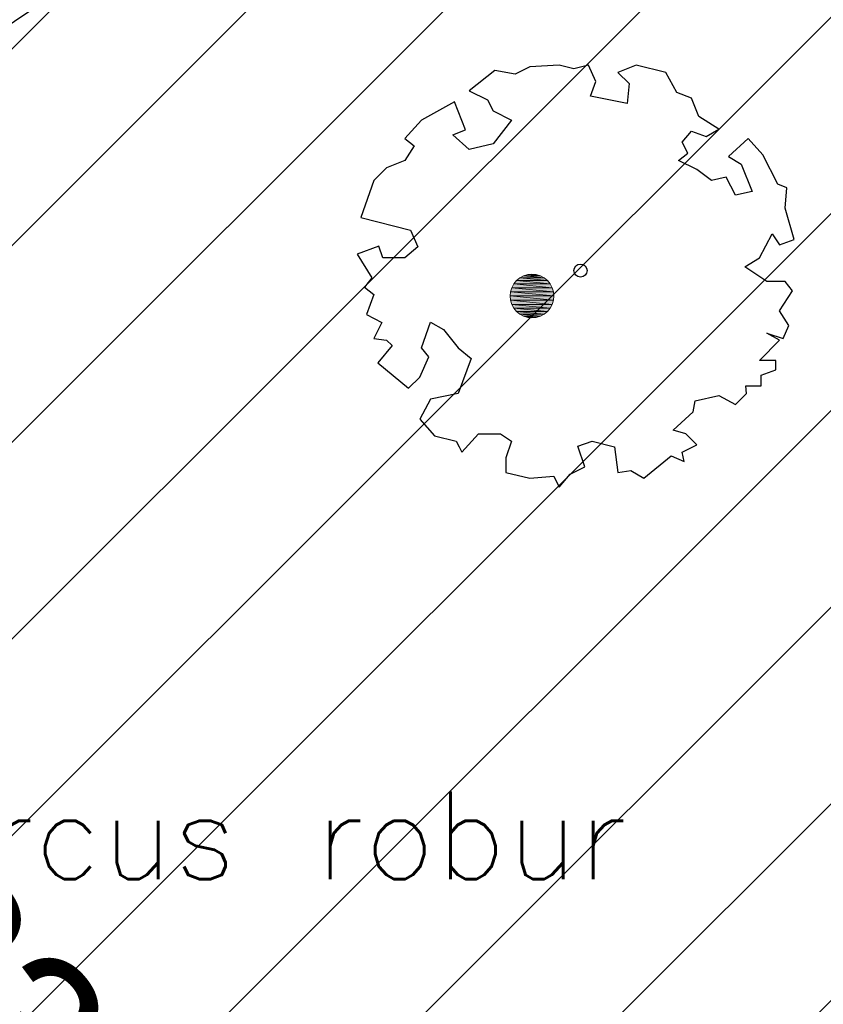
# Model space of a CAD drawing. Header units: metres. Extents: x 102764 to 106916, y 385369 to 392749.
# Tile 37 of 77: x 102882 to 102891, y 385488 to 385500. Entities that reach past the tile are written whole.
import ezdxf
from ezdxf.enums import TextEntityAlignment as Align

# ---------------------------------------------------------------- set-up
doc = ezdxf.new("R2010")
doc.units = ezdxf.units.M
for name, color, linetype, lineweight in [('0-BEPLANTING', 14, 'Continuous', 30), ('0-GRAS OM SPORTVELDEN', 2, 'Continuous', 30), ('0-GRAS SPORTVELDEN', 3, 'Continuous', 30), ('B-WE-GR-BOOM-S', 90, 'Continuous', 30), ('Bomen', 84, 'Continuous', 0), ('Boomsoort', 10, 'Continuous', 0)]:
    doc.layers.add(name, color=color, linetype=linetype, lineweight=lineweight)
doc.styles.add('ISO 1 1000 T2 5 0', font='font_iso.shx', dxfattribs={"height": 2.5})
doc.styles.add('NLCS-ISO-M200-T25', font='NLCS-ISO.ttf', dxfattribs={"height": 0.5})
doc.styles.add('Style-txt', font='txt.shx')
pattern_1 = [(45, (0, 0), (-1.122532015, 1.122532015), [])]

# ---------------------------------------------------------------- blocks, each defined once
blk = doc.blocks.new('SGR-BOOM_06')
at = {"linetype": 'Continuous', "flags": 128}
blk.add_lwpolyline([(2.698, 3.52), (2.53, 3.939), (2.197, 4.064), (1.945, 4.524), (1.273, 4.692), (0.855, 4.524), (1.108, 4.273), (1.064, 3.812), (0.228, 3.98), (0.352, 4.315), (0.184, 4.692), (-0.15, 4.609), (-0.486, 4.692), (-1.155, 4.65), (-1.491, 4.483), (-1.952, 4.565), (-2.539, 4.105), (-2.12, 3.896), (-1.994, 3.644), (-1.575, 3.435), (-1.994, 2.89), (-2.539, 2.766), (-2.915, 3.099), (-2.62, 3.217), (-2.873, 3.855), (-3.628, 3.435), (-4.004, 3.016), (-3.794, 2.848), (-4.004, 2.514), (-4.425, 2.346), (-4.717, 2.054), (-5.01, 1.214), (-3.88, 0.921), (-3.712, 0.544), (-4.004, 0.293), (-4.507, 0.293), (-4.602, 0.556), (-5.093, 0.376), (-4.758, -0.168), (-4.925, -0.377), (-4.717, -0.545), (-4.884, -1.006), (-4.532, -1.182), (-4.717, -1.551), (-4.424, -1.592), (-4.293, -1.707), (-4.619, -2.107), (-3.921, -2.682), (-3.668, -2.431), (-3.46, -1.97), (-3.627, -1.761), (-3.419, -1.174), (-3.124, -1.342), (-2.788, -1.761), (-2.496, -2.01), (-2.788, -2.808), (-3.419, -2.932), (-3.668, -3.394), (-3.333, -3.771), (-2.832, -3.897), (-2.769, -4.022), (-2.706, -4.148), (-2.328, -3.729), (-1.826, -3.729), (-1.575, -3.897), (-1.699, -4.273), (-1.699, -4.609), (-1.154, -4.736), (-0.61, -4.692), (-0.486, -4.945), (-0.233, -4.65), (0.101, -4.483), (-0.059, -4.007), (0.269, -3.896), (0.773, -4.023), (0.856, -4.609), (1.149, -4.565), (1.442, -4.736), (2.071, -4.232), (2.365, -4.356), (2.322, -4.147), (2.657, -3.98), (2.406, -3.728), (2.113, -3.644), (2.574, -3.226), (2.615, -2.975), (3.16, -2.848), (3.538, -3.058), (3.787, -2.807), (3.77, -2.633), (4.123, -2.633), (4.123, -2.387), (4.459, -2.263), (4.459, -2.054), (4.082, -2.054), (4.543, -1.591), (4.25, -1.425), (4.627, -1.55), (4.752, -1.257), (4.543, -0.921), (4.835, -0.461), (4.668, -0.252), (4.25, -0.252), (3.746, 0.085), (4.082, 0.294), (4.375, 0.838), (4.543, 0.589), (4.876, 0.713), (4.667, 1.425), (4.711, 1.886), (4.5, 1.97), (4.164, 2.64), (3.828, 3.013), (3.374, 2.604), (3.663, 2.431), (3.914, 1.802), (3.537, 1.718), (3.327, 2.136), (2.991, 2.054), (2.657, 2.305), (2.238, 2.514), (2.447, 2.682), (2.321, 2.932), (2.53, 3.184), (2.866, 3.059), (3.159, 3.227)], close=True, dxfattribs=at)
blk.add_circle((0, 0), 0.15)
at = {"style": 'NLCS-ISO-M200-T25'}
blk.add_attdef('TYPE', (0, 0), '', height=1.8, dxfattribs=at)
blk = doc.blocks.new('MPOLYGON_10')
at = {"layer": 'Bomen', "flags": 128}
for points in [[(102887.571, 385496.785), (102887.528, 385496.762), (102887.806, 385496.762)], [(102887.618, 385496.799), (102887.571, 385496.785), (102887.763, 385496.785)], [(102887.571, 385496.785), (102887.763, 385496.785), (102887.806, 385496.762)], [(102887.667, 385496.804), (102887.618, 385496.799), (102887.716, 385496.799)], [(102887.618, 385496.799), (102887.716, 385496.799), (102887.763, 385496.785)], [(102887.459, 385496.693), (102887.436, 385496.649), (102887.898, 385496.649)], [(102887.49, 385496.73), (102887.459, 385496.693), (102887.875, 385496.693)], [(102887.459, 385496.693), (102887.875, 385496.693), (102887.898, 385496.649)], [(102887.528, 385496.762), (102887.49, 385496.73), (102887.844, 385496.73)], [(102887.49, 385496.73), (102887.844, 385496.73), (102887.875, 385496.693)], [(102887.528, 385496.762), (102887.806, 385496.762), (102887.844, 385496.73)], [(102887.422, 385496.602), (102887.417, 385496.554), (102887.917, 385496.554)], [(102887.417, 385496.554), (102887.422, 385496.505), (102887.912, 385496.505)], [(102887.417, 385496.554), (102887.917, 385496.554), (102887.912, 385496.505)], [(102887.436, 385496.649), (102887.422, 385496.602), (102887.912, 385496.602)], [(102887.422, 385496.602), (102887.912, 385496.602), (102887.917, 385496.554)], [(102887.436, 385496.649), (102887.898, 385496.649), (102887.912, 385496.602)], [(102887.422, 385496.505), (102887.436, 385496.458), (102887.898, 385496.458)], [(102887.422, 385496.505), (102887.912, 385496.505), (102887.898, 385496.458)], [(102887.436, 385496.458), (102887.459, 385496.415), (102887.875, 385496.415)], [(102887.436, 385496.458), (102887.898, 385496.458), (102887.875, 385496.415)], [(102887.459, 385496.415), (102887.49, 385496.377), (102887.844, 385496.377)], [(102887.459, 385496.415), (102887.875, 385496.415), (102887.844, 385496.377)], [(102887.49, 385496.377), (102887.528, 385496.346), (102887.806, 385496.346)], [(102887.49, 385496.377), (102887.844, 385496.377), (102887.806, 385496.346)], [(102887.528, 385496.346), (102887.571, 385496.323), (102887.763, 385496.323)], [(102887.528, 385496.346), (102887.806, 385496.346), (102887.763, 385496.323)], [(102887.571, 385496.323), (102887.618, 385496.308), (102887.716, 385496.308)], [(102887.571, 385496.323), (102887.763, 385496.323), (102887.716, 385496.308)], [(102887.618, 385496.308), (102887.716, 385496.308), (102887.667, 385496.304)]]:
    blk.add_lwpolyline(points, close=True, dxfattribs=at)
at = {"layer": 'Bomen', "color": 74, "true_color": 0x55aa00, "flags": 128}
for points in [[(102887.528, 385496.762), (102887.571, 385496.785)], [(102887.571, 385496.785), (102887.618, 385496.799)], [(102887.618, 385496.799), (102887.667, 385496.804)], [(102887.667, 385496.804), (102887.716, 385496.799)], [(102887.716, 385496.799), (102887.763, 385496.785)], [(102887.763, 385496.785), (102887.806, 385496.762)], [(102887.436, 385496.649), (102887.459, 385496.693)], [(102887.459, 385496.693), (102887.49, 385496.73)], [(102887.49, 385496.73), (102887.528, 385496.762)], [(102887.806, 385496.762), (102887.844, 385496.73)], [(102887.844, 385496.73), (102887.875, 385496.693)], [(102887.875, 385496.693), (102887.898, 385496.649)], [(102887.417, 385496.554), (102887.422, 385496.602)], [(102887.422, 385496.505), (102887.417, 385496.554)], [(102887.422, 385496.602), (102887.436, 385496.649)], [(102887.898, 385496.649), (102887.912, 385496.602)], [(102887.912, 385496.602), (102887.917, 385496.554)], [(102887.917, 385496.554), (102887.912, 385496.505)], [(102887.436, 385496.458), (102887.422, 385496.505)], [(102887.459, 385496.415), (102887.436, 385496.458)], [(102887.898, 385496.458), (102887.875, 385496.415)], [(102887.912, 385496.505), (102887.898, 385496.458)], [(102887.49, 385496.377), (102887.459, 385496.415)], [(102887.528, 385496.346), (102887.49, 385496.377)], [(102887.571, 385496.323), (102887.528, 385496.346)], [(102887.618, 385496.308), (102887.571, 385496.323)], [(102887.763, 385496.323), (102887.716, 385496.308)], [(102887.806, 385496.346), (102887.763, 385496.323)], [(102887.844, 385496.377), (102887.806, 385496.346)], [(102887.875, 385496.415), (102887.844, 385496.377)], [(102887.667, 385496.304), (102887.618, 385496.308)], [(102887.716, 385496.308), (102887.667, 385496.304)]]:
    blk.add_lwpolyline(points, dxfattribs=at)
at = {"layer": 'Bomen'}
for points in [[(102887.571, 385496.785), (102887.528, 385496.762), (102887.806, 385496.762)], [(102887.618, 385496.799), (102887.571, 385496.785), (102887.763, 385496.785)], [(102887.571, 385496.785), (102887.763, 385496.785), (102887.806, 385496.762)], [(102887.667, 385496.804), (102887.618, 385496.799), (102887.716, 385496.799)], [(102887.618, 385496.799), (102887.716, 385496.799), (102887.763, 385496.785)], [(102887.459, 385496.693), (102887.436, 385496.649), (102887.898, 385496.649)], [(102887.49, 385496.73), (102887.459, 385496.693), (102887.875, 385496.693)], [(102887.459, 385496.693), (102887.875, 385496.693), (102887.898, 385496.649)], [(102887.528, 385496.762), (102887.49, 385496.73), (102887.844, 385496.73)], [(102887.49, 385496.73), (102887.844, 385496.73), (102887.875, 385496.693)], [(102887.528, 385496.762), (102887.806, 385496.762), (102887.844, 385496.73)], [(102887.422, 385496.602), (102887.417, 385496.554), (102887.917, 385496.554)], [(102887.436, 385496.649), (102887.422, 385496.602), (102887.912, 385496.602)], [(102887.422, 385496.602), (102887.912, 385496.602), (102887.917, 385496.554)], [(102887.436, 385496.649), (102887.898, 385496.649), (102887.912, 385496.602)]]:
    blk.add_solid(points, dxfattribs=at)
at = {"layer": 'Bomen', "extrusion": (0, 0, -1)}
for points in [[(-102887.417, 385496.554), (-102887.422, 385496.505), (-102887.912, 385496.505)], [(-102887.417, 385496.554), (-102887.917, 385496.554), (-102887.912, 385496.505)], [(-102887.422, 385496.505), (-102887.436, 385496.458), (-102887.898, 385496.458)], [(-102887.422, 385496.505), (-102887.912, 385496.505), (-102887.898, 385496.458)], [(-102887.436, 385496.458), (-102887.459, 385496.415), (-102887.875, 385496.415)], [(-102887.436, 385496.458), (-102887.898, 385496.458), (-102887.875, 385496.415)], [(-102887.459, 385496.415), (-102887.49, 385496.377), (-102887.844, 385496.377)], [(-102887.459, 385496.415), (-102887.875, 385496.415), (-102887.844, 385496.377)], [(-102887.49, 385496.377), (-102887.528, 385496.346), (-102887.806, 385496.346)], [(-102887.49, 385496.377), (-102887.844, 385496.377), (-102887.806, 385496.346)], [(-102887.528, 385496.346), (-102887.571, 385496.323), (-102887.763, 385496.323)], [(-102887.528, 385496.346), (-102887.806, 385496.346), (-102887.763, 385496.323)], [(-102887.571, 385496.323), (-102887.618, 385496.308), (-102887.716, 385496.308)], [(-102887.571, 385496.323), (-102887.763, 385496.323), (-102887.716, 385496.308)], [(-102887.618, 385496.308), (-102887.716, 385496.308), (-102887.667, 385496.304)]]:
    blk.add_solid(points, dxfattribs=at)

msp = doc.modelspace()

# ---------------------------------------------------------------- hatches: boundary and pattern name
at = {"layer": '0-BEPLANTING', "ltscale": 0.2}
h = msp.add_hatch(dxfattribs=at)
h.set_pattern_fill('ANSI31', color=256, scale=0.1, pattern_type=2)
h.set_pattern_definition(pattern_1)
h.paths.add_polyline_path([(102971.283, 385460.805), (102993.601, 385480.816), (102986.496, 385488.744, -0.618857), (102986.194, 385489.081), (102978.744, 385497.394), (102977.372, 385497.48), (102977.122, 385496.261), (102977.122, 385494.758), (102979.568, 385491.432), (102987.085, 385482.054), (102987.24, 385480.371), (102986.067, 385479.157), (102973.776, 385468.073), (102968.5, 385463.364), (102967.187, 385462.84), (102965.912, 385463.906), (102955.765, 385474.446), (102944.945, 385487.085), (102937.676, 385495.522), (102935.936, 385494.999), (102935.333, 385493.935), (102935.309, 385493.196), (102951.863, 385473.45), (102951.229, 385472.387), (102961.232, 385460.655), (102965.418, 385455.643), (102966.041, 385454.541), (102961.56, 385449.648), (102962.401, 385448.358), (102951.51, 385438.159), (102950.222, 385438.966), (102948.56, 385437.721), (102930.46, 385420.996), (102918.544, 385410.094), (102894.916, 385388.491), (102886.501, 385380.319), (102883.821, 385376.734), (102883.291, 385374.79), (102883.507, 385371.132), (102883.563, 385371.081), (102907.29, 385393.51), (102927.16, 385411.839), (102930.57, 385410.26), (102934.32, 385418.36), (102975.32, 385456.05)])
at = {"layer": '0-GRAS OM SPORTVELDEN'}
h = msp.add_hatch(dxfattribs=at)
h.set_pattern_fill('ANSI31', color=256, scale=0.1, pattern_type=2)
h.set_pattern_definition(pattern_1)
h.paths.add_polyline_path([(102818.791, 385548.949), (102852.278, 385571.403), (102852.01, 385571.785), (102854.779, 385573.705), (102854.814, 385573.652), (102861.062, 385577.84), (102860.385, 385578.85), (102881.086, 385592.66), (102881.167, 385592.518), (102896.08, 385602.431), (102896.914, 385602.263), (102909.187, 385610.579), (102923.796, 385590.802), (102929.331, 385582.511), (102934.801, 385587.158), (102931.012, 385591.433), (102931.276, 385592.035), (102929.878, 385593.618), (102930.103, 385593.841), (102930.032, 385593.925), (102931.181, 385594.899), (102909.294, 385619.239), (102881.276, 385599.316), (102838.319, 385569.049), (102820.082, 385556.014), (102816.237, 385555.902), (102814.84, 385551.034), (102812.576, 385547.764, -0.726153), (102812.495, 385547.491), (102812.974, 385528.325), (102813.041, 385528.155), (102816.469, 385527.44), (102818.068, 385526.567), (102822.382, 385519.43), (102821.821, 385517.397), (102814.349, 385509.985), (102796.54, 385489.58), (102794.334, 385486.508), (102788.775, 385481.052), (102788.156, 385479.85), (102788.67, 385479.002), (102801.053, 385467.084), (102815.174, 385452.172), (102826.761, 385439.809), (102827.671, 385438.032), (102827.121, 385437.148), (102825.905, 385437.027), (102813.245, 385450.579), (102798.973, 385465.496), (102785.346, 385480.995), (102782.926, 385479.23), (102796.455, 385464.752), (102811.312, 385448.73), (102825.2, 385434.526), (102847.479, 385409.915), (102881.866, 385372.633), (102883.513, 385371.034), (102883.291, 385374.79), (102881.245, 385378.781), (102880.025, 385378.039), (102865.405, 385393.604), (102849.434, 385411.265), (102832.663, 385429.09), (102828.285, 385434.268), (102828.28, 385435.332), (102829.357, 385436.2), (102830.739, 385436.088), (102833.6, 385432.841), (102846.94, 385418.017), (102849.762, 385413.887), (102866.63, 385396.138), (102881.926, 385380.232), (102881.245, 385378.781), (102883.291, 385374.79), (102883.821, 385376.734), (102886.501, 385380.319), (102894.916, 385388.491), (102918.544, 385410.094), (102930.46, 385420.996), (102948.56, 385437.721), (102950.222, 385438.966), (102951.51, 385438.159), (102962.401, 385448.358), (102961.56, 385449.648), (102966.041, 385454.541), (102965.418, 385455.643), (102961.232, 385460.655), (102951.229, 385472.387), (102951.863, 385473.45), (102935.309, 385493.196), (102935.309, 385493.935), (102935.936, 385494.999), (102937.676, 385495.522), (102944.945, 385487.085), (102955.765, 385474.446), (102965.912, 385463.906), (102967.187, 385462.84), (102968.5, 385463.364), (102973.776, 385468.073), (102986.067, 385479.157), (102987.24, 385480.371), (102987.085, 385482.054), (102979.568, 385491.432), (102977.122, 385494.758), (102977.122, 385496.261), (102977.372, 385497.48), (102978.744, 385497.394), (102979.547, 385496.923), (102980.796, 385497.944), (102980.612, 385498.163), (102977.66, 385501.169), (102976.901, 385502.018), (102977.148, 385502.385), (102973.622, 385506.043), (102973.425, 385505.789), (102972.083, 385507.297), (102971.145, 385506.35), (102963.18, 385514.877), (102959.38, 385511.427), (102958.539, 385512.315), (102953.802, 385507.937), (102943.631, 385518.966), (102943.655, 385519.032), (102938.436, 385524.6), (102916.808, 385510.082), (102917.924, 385508.232), (102915.274, 385506.396), (102914.855, 385506.983), (102894.022, 385487.894), (102894.354, 385487.471), (102894.207, 385487.337), (102894.264, 385487.289), (102891.838, 385485.058), (102891.409, 385485.48), (102886.046, 385480.597), (102886.118, 385480.519), (102885.858, 385480.281), (102885.987, 385480.141), (102874.113, 385469.245), (102873.921, 385469.471), (102873.921, 385469.408), (102872.611, 385470.679), (102884.883, 385481.892), (102885.04, 385481.715), (102889.495, 385485.76), (102889.63, 385486.735), (102892.547, 385489.33), (102893.556, 385489.476), (102913.987, 385508.294), (102913.271, 385509.279), (102913.075, 385509.178), (102912.774, 385509.54), (102913.749, 385510.201), (102908.677, 385517.663), (102888.628, 385504.311), (102863.979, 385487.694), (102862.893, 385484.219), (102861.309, 385484.754), (102862.508, 385488.604), (102881.349, 385501.33), (102880.306, 385502.691), (102859.193, 385488.568), (102854.143, 385495.406), (102853.653, 385495.124), (102850.267, 385499.672), (102850.71, 385500.038), (102845.124, 385507.729), (102831.135, 385528.424)])
h.paths.add_polyline_path([(102827.983, 385515.027), (102828.646, 385514.354), (102848.05, 385492.873), (102866.736, 385472.088), (102867.394, 385471.373), (102866.72, 385470.72), (102852.697, 385457.759), (102847.226, 385452.716), (102831.991, 385438.718), (102831.257, 385438.066), (102830.602, 385438.785), (102811.031, 385458.915), (102791.511, 385478.987), (102790.804, 385479.728), (102791.543, 385480.453), (102806.546, 385494.682), (102811.942, 385499.791), (102827.162, 385514.304)], flags=17)
h.paths.add_polyline_path([(102865.094, 385460.772), (102864.948, 385460.625), (102865.002, 385460.568), (102862.755, 385458.546), (102862.704, 385458.57), (102862.532, 385458.428), (102861.695, 385459.302), (102864.264, 385461.677)], flags=17)
h.paths.add_polyline_path([(102913.884, 385500.53), (102914.627, 385501.162), (102915.31, 385500.438), (102920.544, 385494.733), (102922.458, 385492.631), (102929.932, 385484.442), (102933.645, 385480.461), (102938.741, 385475.025), (102942.574, 385470.821), (102950.052, 385462.691), (102951.526, 385461.141), (102957.179, 385454.932), (102957.885, 385454.181), (102957.162, 385453.533), (102920.836, 385420.146), (102885.046, 385387.253), (102884.347, 385386.601), (102883.764, 385387.205), (102878.334, 385393.069), (102876.653, 385394.918), (102869.173, 385403.019), (102865.365, 385407.064), (102860.344, 385412.553), (102856.622, 385416.652), (102849.182, 385424.725), (102847.023, 385427.058), (102841.716, 385432.743), (102841.081, 385433.478), (102841.708, 385434.055), (102877.67, 385467.136)], flags=17)
h = msp.add_hatch(dxfattribs=at)
h.set_pattern_fill('ANSI31', color=256, scale=0.1, pattern_type=2)
h.set_pattern_definition(pattern_1)
h.paths.add_polyline_path([(102819.779, 385548.796), (102820.156, 385548.031), (102822.287, 385544.492, -0.476184), (102823.04, 385543.88, -0.175274), (102822.895, 385543.48), (102831.854, 385528.596), (102842.328, 385513.07), (102848.243, 385504.628), (102859.333, 385489.5), (102886.589, 385507.741), (102923.685, 385532.573), (102923.768, 385532.484), (102948.569, 385549.115), (102937.623, 385567.186), (102936.457, 385569.096), (102922.775, 385589.711), (102908.906, 385608.514), (102890.312, 385596.07), (102891.589, 385594.029), (102884.085, 385589.005), (102882.744, 385591.024), (102857.841, 385574.365), (102857.985, 385574.119), (102857.948, 385574.093), (102859.17, 385572.213), (102852.215, 385567.567), (102851.008, 385569.375), (102850.427, 385568.99), (102850.273, 385569.196)])
h.paths.add_polyline_path([(102866.307, 385575.746), (102906.858, 385603.134), (102907.696, 385603.686), (102908.207, 385602.854), (102912.512, 385596.453), (102914.351, 385593.712), (102920.476, 385584.549), (102923.551, 385580.054), (102927.695, 385573.875), (102930.774, 385569.229), (102936.863, 385560.063), (102938.43, 385557.776), (102942.93, 385551.053), (102942.926, 385551.032), (102943.464, 385550.202), (102942.691, 385549.674), (102902.103, 385522.324), (102861.401, 385494.978), (102860.54, 385494.416), (102860.065, 385495.169), (102855.391, 385502.122), (102854.004, 385504.168), (102847.78, 385513.446), (102844.897, 385517.663, -0.602807), (102844.31, 385517.973, -0.249923), (102844.476, 385518.284), (102840.746, 385523.848, -0.599716), (102840.162, 385524.16, -0.250215), (102840.329, 385524.472), (102837.467, 385528.75), (102831.347, 385537.906), (102829.889, 385540.132), (102825.325, 385546.955), (102824.79, 385547.809), (102825.554, 385548.33)], flags=17)
h.paths.add_polyline_path([(102852.101, 385498.478), (102857.951, 385498.478), (102857.951, 385499.828), (102852.101, 385499.828)], flags=9)

# ---------------------------------------------------------------- linework, layer by layer
at = {"layer": '0-GRAS SPORTVELDEN'}
msp.add_3dface([(102824.79, 385547.809), (102860.54, 385494.416), (102943.464, 385550.202), (102907.696, 385603.686)], dxfattribs=at)
at = {"layer": 'Defpoints'}
msp.add_rational_spline([(102818.791, 385548.949), (102835.535, 385560.176), (102852.278, 385571.403), (102852.144, 385571.594), (102852.01, 385571.785), (102853.395, 385572.745), (102854.779, 385573.705), (102854.797, 385573.678), (102854.814, 385573.652), (102857.938, 385575.746), (102861.062, 385577.84), (102860.723, 385578.345), (102860.385, 385578.85), (102870.736, 385585.755), (102881.086, 385592.66), (102881.127, 385592.589), (102881.167, 385592.518), (102888.624, 385597.475), (102896.08, 385602.431), (102896.497, 385602.347), (102896.914, 385602.263), (102903.051, 385606.421), (102909.187, 385610.579), (102916.492, 385600.691), (102923.796, 385590.802), (102926.564, 385586.656), (102929.331, 385582.511), (102932.066, 385584.834), (102934.801, 385587.158), (102932.907, 385589.296), (102931.012, 385591.433), (102931.144, 385591.734), (102931.276, 385592.035), (102930.577, 385592.827), (102929.878, 385593.618), (102929.99, 385593.729), (102930.103, 385593.841), (102930.067, 385593.883), (102930.032, 385593.925), (102930.606, 385594.412), (102931.181, 385594.899), (102920.238, 385607.069), (102909.294, 385619.239), (102895.285, 385609.278), (102881.276, 385599.316), (102859.798, 385584.182), (102838.319, 385569.049), (102829.201, 385562.531), (102820.082, 385556.014), (102818.159, 385555.958), (102816.237, 385555.902), (102815.538, 385553.468), (102814.84, 385551.034), (102813.708, 385549.399), (102812.576, 385547.764), (102812.666, 385547.702), (102812.635, 385547.598), (102812.604, 385547.494), (102812.495, 385547.491), (102812.734, 385537.908), (102812.974, 385528.325), (102813.008, 385528.24), (102813.041, 385528.155), (102814.755, 385527.797), (102816.469, 385527.44), (102817.269, 385527.003), (102818.068, 385526.567), (102820.225, 385522.998), (102822.382, 385519.43), (102822.102, 385518.414), (102821.821, 385517.397), (102818.085, 385513.691), (102814.349, 385509.985), (102805.445, 385499.782), (102796.54, 385489.58), (102795.437, 385488.044), (102794.334, 385486.508), (102791.554, 385483.78), (102788.775, 385481.052), (102788.466, 385480.451), (102788.156, 385479.85), (102788.413, 385479.426), (102788.67, 385479.002), (102794.862, 385473.043), (102801.053, 385467.084), (102808.114, 385459.628), (102815.174, 385452.172), (102820.968, 385445.991), (102826.761, 385439.809), (102827.216, 385438.921), (102827.671, 385438.032), (102827.396, 385437.59), (102827.121, 385437.148), (102826.513, 385437.088), (102825.905, 385437.027), (102819.575, 385443.803), (102813.245, 385450.579), (102806.109, 385458.037), (102798.973, 385465.496), (102792.16, 385473.246), (102785.346, 385480.995), (102784.136, 385480.112), (102782.926, 385479.23), (102789.691, 385471.991), (102796.455, 385464.752), (102803.884, 385456.741), (102811.312, 385448.73), (102818.256, 385441.628), (102825.2, 385434.526), (102836.34, 385422.22), (102847.479, 385409.915), (102864.673, 385391.274), (102881.866, 385372.633), (102882.69, 385371.833), (102883.513, 385371.034), (102883.402, 385372.912), (102883.291, 385374.79), (102882.268, 385376.785), (102881.245, 385378.781), (102880.635, 385378.41), (102880.025, 385378.039), (102872.715, 385385.822), (102865.405, 385393.604), (102857.42, 385402.434), (102849.434, 385411.265), (102841.049, 385420.177), (102832.663, 385429.09), (102830.474, 385431.679), (102828.285, 385434.268), (102828.283, 385434.8), (102828.28, 385435.332), (102828.819, 385435.766), (102829.357, 385436.2), (102830.048, 385436.144), (102830.739, 385436.088), (102832.17, 385434.465), (102833.6, 385432.841), (102840.27, 385425.429), (102846.94, 385418.017), (102848.351, 385415.952), (102849.762, 385413.887), (102858.196, 385405.013), (102866.63, 385396.138), (102874.278, 385388.185), (102881.926, 385380.232), (102881.586, 385379.507), (102881.245, 385378.781), (102882.268, 385376.785), (102883.291, 385374.79), (102883.556, 385375.762), (102883.821, 385376.734), (102885.161, 385378.526), (102886.501, 385380.319), (102890.709, 385384.405), (102894.916, 385388.491), (102906.73, 385399.292), (102918.544, 385410.094), (102924.502, 385415.545), (102930.46, 385420.996), (102939.51, 385429.358), (102948.56, 385437.721), (102949.391, 385438.344), (102950.222, 385438.966), (102950.866, 385438.562), (102951.51, 385438.159), (102956.956, 385443.258), (102962.401, 385448.358), (102961.981, 385449.003), (102961.56, 385449.648), (102963.801, 385452.095), (102966.041, 385454.541), (102965.73, 385455.092), (102965.418, 385455.643), (102963.325, 385458.149), (102961.232, 385460.655), (102956.231, 385466.521), (102951.229, 385472.387), (102951.546, 385472.919), (102951.863, 385473.45), (102943.586, 385483.323), (102935.309, 385493.196), (102935.309, 385493.566), (102935.309, 385493.935), (102935.623, 385494.467), (102935.936, 385494.999), (102936.806, 385495.26), (102937.676, 385495.522), (102941.311, 385491.303), (102944.945, 385487.085), (102950.355, 385480.765), (102955.765, 385474.446), (102960.839, 385469.176), (102965.912, 385463.906), (102966.55, 385463.373), (102967.187, 385462.84), (102967.844, 385463.102), (102968.5, 385463.364), (102971.138, 385465.719), (102973.776, 385468.073), (102979.922, 385473.615), (102986.067, 385479.157), (102986.654, 385479.764), (102987.24, 385480.371), (102987.163, 385481.213), (102987.085, 385482.054), (102983.327, 385486.743), (102979.568, 385491.432), (102978.345, 385493.095), (102977.122, 385494.758), (102977.122, 385495.509), (102977.122, 385496.261), (102977.247, 385496.871), (102977.372, 385497.48), (102978.058, 385497.437), (102978.744, 385497.394), (102979.146, 385497.159), (102979.547, 385496.923), (102980.171, 385497.434), (102980.796, 385497.944), (102980.704, 385498.054), (102980.612, 385498.163), (102979.136, 385499.666), (102977.66, 385501.169), (102977.281, 385501.594), (102976.901, 385502.018), (102977.025, 385502.202), (102977.148, 385502.385), (102975.385, 385504.214), (102973.622, 385506.043), (102973.523, 385505.916), (102973.425, 385505.789), (102972.754, 385506.543), (102972.083, 385507.297), (102971.614, 385506.823), (102971.145, 385506.35), (102967.163, 385510.613), (102963.18, 385514.877), (102961.28, 385513.152), (102959.38, 385511.427), (102958.96, 385511.871), (102958.539, 385512.315), (102956.171, 385510.126), (102953.802, 385507.937), (102948.717, 385513.452), (102943.631, 385518.966), (102943.643, 385518.999), (102943.655, 385519.032), (102941.046, 385521.816), (102938.436, 385524.6), (102927.622, 385517.341), (102916.808, 385510.082), (102917.366, 385509.157), (102917.924, 385508.232), (102916.599, 385507.314), (102915.274, 385506.396), (102915.065, 385506.689), (102914.855, 385506.983), (102904.439, 385497.438), (102894.022, 385487.894), (102894.188, 385487.682), (102894.354, 385487.471), (102894.281, 385487.404), (102894.207, 385487.337), (102894.236, 385487.313), (102894.264, 385487.289), (102893.051, 385486.174), (102891.838, 385485.058), (102891.623, 385485.269), (102891.409, 385485.48), (102888.727, 385483.039), (102886.046, 385480.597), (102886.082, 385480.558), (102886.118, 385480.519), (102885.988, 385480.4), (102885.858, 385480.281), (102885.922, 385480.211), (102885.987, 385480.141), (102880.05, 385474.693), (102874.113, 385469.245), (102874.017, 385469.358), (102873.921, 385469.471), (102873.921, 385469.44), (102873.921, 385469.408), (102873.266, 385470.044), (102872.611, 385470.679), (102878.747, 385476.285), (102884.883, 385481.892), (102884.962, 385481.803), (102885.04, 385481.715), (102887.268, 385483.737), (102889.495, 385485.76), (102889.563, 385486.247), (102889.63, 385486.735), (102891.089, 385488.032), (102892.547, 385489.33), (102893.052, 385489.403), (102893.556, 385489.476), (102903.772, 385498.885), (102913.987, 385508.294), (102913.629, 385508.786), (102913.271, 385509.279), (102913.173, 385509.229), (102913.075, 385509.178), (102912.925, 385509.359), (102912.774, 385509.54), (102913.262, 385509.871), (102913.749, 385510.201), (102911.213, 385513.932), (102908.677, 385517.663), (102898.653, 385510.987), (102888.628, 385504.311), (102876.304, 385496.003), (102863.979, 385487.694), (102863.436, 385485.956), (102862.893, 385484.219), (102862.101, 385484.486), (102861.309, 385484.754), (102861.909, 385486.679), (102862.508, 385488.604), (102871.929, 385494.967), (102881.349, 385501.33), (102880.828, 385502.01), (102880.306, 385502.691), (102869.75, 385495.629), (102859.193, 385488.568), (102856.668, 385491.987), (102854.143, 385495.406), (102853.898, 385495.265), (102853.653, 385495.124), (102851.96, 385497.398), (102850.267, 385499.672), (102850.489, 385499.855), (102850.71, 385500.038), (102847.917, 385503.883), (102845.124, 385507.729), (102838.13, 385518.077), (102831.135, 385528.424), (102824.963, 385538.687), (102818.791, 385548.949)], [1, 1, 1, 1, 1, 1, 1, 1, 1, 1, 1, 1, 1, 1, 1, 1, 1, 1, 1, 1, 1, 1, 1, 1, 1, 1, 1, 1, 1, 1, 1, 1, 1, 1, 1, 1, 1, 1, 1, 1, 1, 1, 1, 1, 1, 1, 1, 1, 1, 1, 1, 1, 1, 1, 1, 0.809166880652, 1, 0.809166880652, 1, 1, 1, 1, 1, 1, 1, 1, 1, 1, 1, 1, 1, 1, 1, 1, 1, 1, 1, 1, 1, 1, 1, 1, 1, 1, 1, 1, 1, 1, 1, 1, 1, 1, 1, 1, 1, 1, 1, 1, 1, 1, 1, 1, 1, 1, 1, 1, 1, 1, 1, 1, 1, 1, 1, 1, 1, 1, 1, 1, 1, 1, 1, 1, 1, 1, 1, 1, 1, 1, 1, 1, 1, 1, 1, 1, 1, 1, 1, 1, 1, 1, 1, 1, 1, 1, 1, 1, 1, 1, 1, 1, 1, 1, 1, 1, 1, 1, 1, 1, 1, 1, 1, 1, 1, 1, 1, 1, 1, 1, 1, 1, 1, 1, 1, 1, 1, 1, 1, 1, 1, 1, 1, 1, 1, 1, 1, 1, 1, 1, 1, 1, 1, 1, 1, 1, 1, 1, 1, 1, 1, 1, 1, 1, 1, 1, 1, 1, 1, 1, 1, 1, 1, 1, 1, 1, 1, 1, 1, 1, 1, 1, 1, 1, 1, 1, 1, 1, 1, 1, 1, 1, 1, 1, 1, 1, 1, 1, 1, 1, 1, 1, 1, 1, 1, 1, 1, 1, 1, 1, 1, 1, 1, 1, 1, 1, 1, 1, 1, 1, 1, 1, 1, 1, 1, 1, 1, 1, 1, 1, 1, 1, 1, 1, 1, 1, 1, 1, 1, 1, 1, 1, 1, 1, 1, 1, 1, 1, 1, 1, 1, 1, 1, 1, 1, 1, 1, 1, 1, 1, 1, 1, 1, 1, 1, 1, 1, 1, 1, 1, 1, 1, 1, 1, 1, 1, 1, 1, 1, 1, 1, 1, 1, 1, 1, 1, 1, 1, 1, 1, 1, 1, 1, 1, 1, 1, 1, 1, 1, 1, 1], degree=2, knots=[0, 0, 0, 0.012346, 0.012346, 0.024691, 0.024691, 0.037037, 0.037037, 0.049383, 0.049383, 0.061728, 0.061728, 0.074074, 0.074074, 0.08642, 0.08642, 0.098765, 0.098765, 0.111111, 0.111111, 0.123457, 0.123457, 0.135802, 0.135802, 0.148148, 0.148148, 0.160494, 0.160494, 0.17284, 0.17284, 0.185185, 0.185185, 0.197531, 0.197531, 0.209877, 0.209877, 0.222222, 0.222222, 0.234568, 0.234568, 0.246914, 0.246914, 0.259259, 0.259259, 0.271605, 0.271605, 0.283951, 0.283951, 0.296296, 0.296296, 0.308642, 0.308642, 0.320988, 0.320988, 0.333333, 0.333333, 0.5, 0.5, 0.666667, 0.666667, 0.669048, 0.669048, 0.671429, 0.671429, 0.67381, 0.67381, 0.67619, 0.67619, 0.678571, 0.678571, 0.680952, 0.680952, 0.683333, 0.683333, 0.685714, 0.685714, 0.688095, 0.688095, 0.690476, 0.690476, 0.692857, 0.692857, 0.695238, 0.695238, 0.697619, 0.697619, 0.7, 0.7, 0.702381, 0.702381, 0.704762, 0.704762, 0.707143, 0.707143, 0.709524, 0.709524, 0.711905, 0.711905, 0.714286, 0.714286, 0.716667, 0.716667, 0.719048, 0.719048, 0.721429, 0.721429, 0.72381, 0.72381, 0.72619, 0.72619, 0.728571, 0.728571, 0.730952, 0.730952, 0.733333, 0.733333, 0.735714, 0.735714, 0.738095, 0.738095, 0.740476, 0.740476, 0.742857, 0.742857, 0.745238, 0.745238, 0.747619, 0.747619, 0.75, 0.75, 0.752381, 0.752381, 0.754762, 0.754762, 0.757143, 0.757143, 0.759524, 0.759524, 0.761905, 0.761905, 0.764286, 0.764286, 0.766667, 0.766667, 0.769048, 0.769048, 0.771429, 0.771429, 0.77381, 0.77381, 0.77619, 0.77619, 0.778571, 0.778571, 0.780952, 0.780952, 0.783333, 0.783333, 0.785714, 0.785714, 0.788095, 0.788095, 0.790476, 0.790476, 0.792857, 0.792857, 0.795238, 0.795238, 0.797619, 0.797619, 0.8, 0.8, 0.802381, 0.802381, 0.804762, 0.804762, 0.807143, 0.807143, 0.809524, 0.809524, 0.811905, 0.811905, 0.814286, 0.814286, 0.816667, 0.816667, 0.819048, 0.819048, 0.821429, 0.821429, 0.82381, 0.82381, 0.82619, 0.82619, 0.828571, 0.828571, 0.830952, 0.830952, 0.833333, 0.833333, 0.835714, 0.835714, 0.838095, 0.838095, 0.840476, 0.840476, 0.842857, 0.842857, 0.845238, 0.845238, 0.847619, 0.847619, 0.85, 0.85, 0.852381, 0.852381, 0.854762, 0.854762, 0.857143, 0.857143, 0.859524, 0.859524, 0.861905, 0.861905, 0.864286, 0.864286, 0.866667, 0.866667, 0.869048, 0.869048, 0.871429, 0.871429, 0.87381, 0.87381, 0.87619, 0.87619, 0.878571, 0.878571, 0.880952, 0.880952, 0.883333, 0.883333, 0.885714, 0.885714, 0.888095, 0.888095, 0.890476, 0.890476, 0.892857, 0.892857, 0.895238, 0.895238, 0.897619, 0.897619, 0.9, 0.9, 0.902381, 0.902381, 0.904762, 0.904762, 0.907143, 0.907143, 0.909524, 0.909524, 0.911905, 0.911905, 0.914286, 0.914286, 0.916667, 0.916667, 0.919048, 0.919048, 0.921429, 0.921429, 0.92381, 0.92381, 0.92619, 0.92619, 0.928571, 0.928571, 0.930952, 0.930952, 0.933333, 0.933333, 0.935714, 0.935714, 0.938095, 0.938095, 0.940476, 0.940476, 0.942857, 0.942857, 0.945238, 0.945238, 0.947619, 0.947619, 0.95, 0.95, 0.952381, 0.952381, 0.954762, 0.954762, 0.957143, 0.957143, 0.959524, 0.959524, 0.961905, 0.961905, 0.964286, 0.964286, 0.966667, 0.966667, 0.969048, 0.969048, 0.971429, 0.971429, 0.97381, 0.97381, 0.97619, 0.97619, 0.978571, 0.978571, 0.980952, 0.980952, 0.983333, 0.983333, 0.985714, 0.985714, 0.988095, 0.988095, 0.990476, 0.990476, 0.992857, 0.992857, 0.995238, 0.995238, 0.997619, 0.997619, 1, 1, 1], dxfattribs=at)

# ---------------------------------------------------------------- block references
at = {"layer": 'B-WE-GR-BOOM-S', "xscale": 0.5, "yscale": 0.5, "zscale": 0.5, "rotation": 360}
msp.add_blockref('SGR-BOOM_06', (102888.22, 385496.844), dxfattribs=at)
at = {"layer": 'Bomen', "rotation": 360}
msp.add_blockref('MPOLYGON_10', (0, 0, -0.268), dxfattribs=at)

# ---------------------------------------------------------------- texts
at = {"style": 'ISO 1 1000 T2 5 0'}
msp.add_text('7633 m2', height=1.8, rotation=311.2473, dxfattribs=at).set_placement((102878.102, 385491.109))
at = {"layer": 'Boomsoort', "color": 7, "style": 'Style-txt'}
msp.add_text('Quercus robur', height=1, dxfattribs=at).set_placement((102888.75, 385489.898, -0.268), align=Align.RIGHT)

doc.saveas('drawing.dxf')
